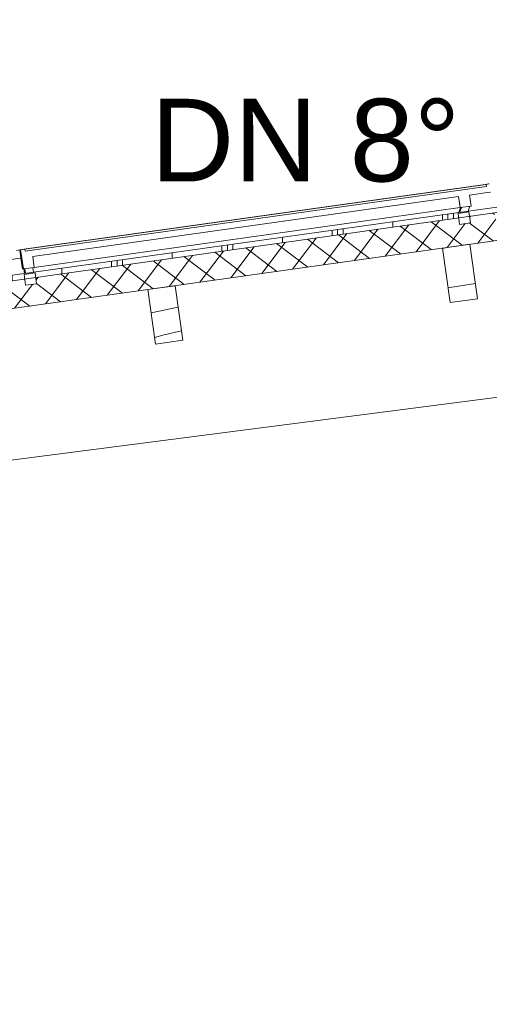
# Model space of a CAD drawing. Header units: metres. Extents: x -69 to 133, y -8 to 26.
# Tile 93 of 108: x 100.4 to 102.1, y 3.73 to 7.3. Entities that reach past the tile are written whole.
import ezdxf

# ---------------------------------------------------------------- set-up
doc = ezdxf.new("R2010")
doc.units = ezdxf.units.M
doc.header["$MEASUREMENT"] = 0
for name, color, linetype in [('20 Träger', 7, 'Continuous'), ('30 Dachaufbau', 7, 'Continuous'), ('30 Dachkonstruktion massiv', 7, 'Continuous'), ('70 PV-Anlage', 7, 'Continuous'), ('90 Allgemein Beschriftung', 7, 'Continuous'), ('94 Genehmigungsplanung Bemaßung', 7, 'Continuous')]:
    doc.layers.add(name, color=color, linetype=linetype)
doc.styles.add('ERSTELLTER_STIL_2', font='arial.ttf')
doc.dimstyles.new('ERSTELLTER_STIL__1', dxfattribs={"dimtxt": 0.25, "dimasz": 0.19, "dimexe": 0.18, "dimexo": 0.1, "dimgap": 0, "dimtad": 1, "dimzin": 0, "dimdsep": 46, "dimtxsty": 'ERSTELLTER_STIL_2', "dimblk": 'ARROWHEAD_6', "dimblk1": 'ARROWHEAD_6', "dimblk2": 'ARROWHEAD_6', "dimcen": 0.09, "dimclrd": 7, "dimclre": 7, "dimclrt": 7, "dimazin": 0, "dimtfac": 1, "dimtdec": 4, "dimtmove": 0, "dimatfit": 3, "dimfxl": 1, "dimtolj": 1, "dimtzin": 0, "dimarcsym": 0})
doc.dimstyles.new('ERSTELLTER_STIL__2', dxfattribs={"dimtxt": 0.25, "dimasz": 0.19, "dimexe": 0.18, "dimexo": 0.1, "dimgap": 0, "dimtad": 1, "dimtih": 1, "dimtoh": 1, "dimzin": 0, "dimdsep": 46, "dimtxsty": 'ERSTELLTER_STIL_2', "dimblk": 'ARROWHEAD_6', "dimblk1": 'ARROWHEAD_6', "dimblk2": 'ARROWHEAD_6', "dimcen": 0.09, "dimclrd": 7, "dimclre": 7, "dimclrt": 7, "dimazin": 0, "dimtfac": 1, "dimtdec": 4, "dimtmove": 0, "dimatfit": 3, "dimfxl": 1, "dimtolj": 1, "dimtzin": 0, "dimarcsym": 0})

# ---------------------------------------------------------------- blocks, each defined once
blk = doc.blocks.new('*X64', base_point=(-33214.851, 0))
at = {"layer": '30 Dachkonstruktion massiv', "color": 98, "linetype": 'Continuous', "lineweight": 13, "true_color": 0x000100}
for p, q in [((101.9451, 6.4756), (101.9303, 6.4721)), ((101.9562, 6.3304), (101.9503, 6.3295)), ((102.0491, 6.3454), (101.9562, 6.3304))]:
    blk.add_line(p, q, dxfattribs=at)
blk = doc.blocks.new('*X65', base_point=(-33214.851, 0))
at = {"layer": '30 Dachkonstruktion massiv', "color": 98, "linetype": 'Continuous', "lineweight": 13, "true_color": 0x000100}
for p, q in [((100.9706, 6.2593), (100.8725, 6.2386)), ((100.9197, 6.1582), (100.8851, 6.149)), ((100.972, 6.1707), (100.9197, 6.1582)), ((100.9827, 6.173), (100.972, 6.1707))]:
    blk.add_line(p, q, dxfattribs=at)
blk = doc.blocks.new('*D76', base_point=(-33214.851, 0))
at = {"layer": '94 Genehmigungsplanung Bemaßung', "color": 7, "linetype": 'Continuous', "lineweight": 13}
for p, q in [((98.4284, 9.0585), (98.4284, 9.4335)), ((114.2584, 9.0585), (114.2584, 9.4335)), ((98.5284, 9.346), (98.3284, 9.146)), ((114.1584, 9.146), (114.3584, 9.346)), ((98.2784, 9.246), (98.4284, 9.246)), ((98.4284, 9.246), (114.2584, 9.246)), ((114.2584, 9.246), (114.4084, 9.246))]:
    blk.add_line(p, q, dxfattribs=at)
at = {"layer": '94 Genehmigungsplanung Bemaßung', "color": 7, "lineweight": 13, "insert": (105.9144, 9.296), "char_height": 0.25, "attachment_point": 7, "style": 'ERSTELLTER_STIL_2'}
blk.add_mtext('\\A1;{\\pql;\\fArial|b0|i0|c0|p0;\\W1.000000;15,83}', dxfattribs=at)
blk = doc.blocks.new('ARROWHEAD_6')
at = {"color": 0, "linetype": 'Continuous', "lineweight": 0}
for p, q in [((-0.5, -0.5), (0.5, 0.5)), ((0, 0), (-1, 0))]:
    blk.add_line(p, q, dxfattribs=at)
blk = doc.blocks.new('*D77', base_point=(-33214.851, 0))
at = {"layer": '94 Genehmigungsplanung Bemaßung', "color": 7, "linetype": 'Continuous', "lineweight": 13}
for p, q in [((96.1454, 7.0931), (96.1454, 7.2431)), ((96.2454, 6.9931), (96.0454, 7.1931)), ((96.3329, 7.0931), (95.9579, 7.0931)), ((96.1454, 5.9856), (96.1454, 7.0931)), ((96.0454, 6.0856), (96.2454, 5.8856)), ((96.3329, 5.9856), (95.9579, 5.9856)), ((96.1454, 5.8356), (96.1454, 5.9856))]:
    blk.add_line(p, q, dxfattribs=at)
at = {"layer": '94 Genehmigungsplanung Bemaßung', "color": 7, "lineweight": 13, "insert": (96.0954, 6.2185), "char_height": 0.25, "attachment_point": 7, "rotation": 90, "style": 'ERSTELLTER_STIL_2'}
blk.add_mtext('\\A1;{\\pql;\\fArial|b0|i0|c0|p0;\\W1.000000;1,11}', dxfattribs=at)
blk = doc.blocks.new('*D78', base_point=(-33214.851, 0))
at = {"layer": '94 Genehmigungsplanung Bemaßung', "color": 7, "linetype": 'Continuous', "lineweight": 13}
for p, q in [((98.4284, 8.2585), (98.4284, 8.6335)), ((106.3384, 8.2585), (106.3384, 8.6335)), ((98.5284, 8.546), (98.3284, 8.346)), ((106.4384, 8.546), (106.2384, 8.346)), ((98.2784, 8.446), (98.4284, 8.446)), ((98.4284, 8.446), (106.3384, 8.446))]:
    blk.add_line(p, q, dxfattribs=at)
at = {"layer": '94 Genehmigungsplanung Bemaßung', "color": 7, "lineweight": 13, "insert": (102.0497, 8.496), "char_height": 0.25, "attachment_point": 7, "style": 'ERSTELLTER_STIL_2'}
blk.add_mtext('\\A1;{\\pql;\\fArial|b0|i0|c0|p0;\\W1.000000;7,91}', dxfattribs=at)

msp = doc.modelspace()

# ---------------------------------------------------------------- hatches: boundary and pattern name
at = {"layer": '30 Dachaufbau', "linetype": 'Continuous', "lineweight": 13, "true_color": 0x000100}
h = msp.add_hatch(dxfattribs=at)
h.set_pattern_fill('Metall__Zinkblech_0001', color=98, style=0, pattern_type=2)
h.set_pattern_definition([(90, (-33214.83102, 0), (-0.4, 0), []), (90, (-33214.85102, 0), (-0.4, 0), []), (90, (-33214.87102, 0), (-0.4, 0), []), (90, (-33214.65102, 1), (-0.2, 0), [])])
h.paths.add_polyline_path([(106.3384, 7.2143), (97.8635, 6.0233), (97.8663, 6.0035), (98.7111, 6.1222), (98.7088, 6.1386), (98.7484, 6.1442), (98.7507, 6.1278), (100.285, 6.3434), (100.2827, 6.3598), (100.3223, 6.3654), (100.3247, 6.349), (100.4144, 6.3616), (100.412, 6.378), (100.4517, 6.3836), (100.454, 6.3671), (101.9883, 6.5828), (101.986, 6.5992), (102.0256, 6.6048), (102.0279, 6.5883), (102.1176, 6.6009), (102.1153, 6.6174), (102.1549, 6.623), (102.1572, 6.6065), (103.6916, 6.8221), (103.6893, 6.8386), (103.7289, 6.8442), (103.7312, 6.8277), (106.3384, 7.1941)])
at = {"layer": '30 Dachaufbau', "linetype": 'Continuous', "lineweight": 18}
h = msp.add_hatch(dxfattribs=at)
h.set_pattern_fill('Dämmung__hart_1_0001', color=8, style=0, pattern_type=2)
h.set_pattern_definition([(53, (-33214.85102, 0), (-0.0638908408, 0.04814520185), []), (143, (-33214.85102, 0), (0.04814520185, 0.0638908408), [])])
h.paths.add_polyline_path([(98.7111, 6.1222), (97.8663, 6.0035), (97.8802, 5.9044), (106.3384, 7.0931), (106.3384, 7.1941), (103.7312, 6.8277), (103.7344, 6.8046), (103.6948, 6.799), (103.6916, 6.8221), (102.1572, 6.6065), (102.1605, 6.5833), (102.1209, 6.5778), (102.1176, 6.6009), (102.0279, 6.5883), (102.0312, 6.5652), (101.9916, 6.5596), (101.9883, 6.5828), (100.454, 6.3671), (100.4572, 6.344), (100.4176, 6.3384), (100.4144, 6.3616), (100.3247, 6.349), (100.3279, 6.3258), (100.2883, 6.3202), (100.285, 6.3434), (98.7507, 6.1278), (98.754, 6.1046), (98.7143, 6.099)])

# ---------------------------------------------------------------- linework, layer by layer
at = {"layer": '20 Träger', "color": 7, "linetype": 'Continuous', "lineweight": 18}
msp.add_line((99.0884, 5.5396), (106.3384, 6.4774), dxfattribs=at)
at = {"layer": '30 Dachaufbau', "color": 7, "linetype": 'Continuous', "lineweight": 13}
for p, q in [((106.3384, 7.2143), (97.8635, 6.0233)), ((106.3384, 7.1941), (97.8663, 6.0035)), ((106.3384, 7.0931), (98.5864, 6.0037))]:
    msp.add_line(p, q, dxfattribs=at)
at = {"layer": '30 Dachkonstruktion massiv', "color": 7, "linetype": 'Continuous', "lineweight": 13}
for p, q in [((102.0291, 6.4874), (101.9301, 6.4735)), ((101.9301, 6.4735), (101.9579, 6.2755)), ((102.0291, 6.4874), (102.0569, 6.2894)), ((100.9596, 6.3371), (100.8606, 6.3232)), ((100.8606, 6.3232), (100.8884, 6.1252)), ((100.9596, 6.3371), (100.9875, 6.1391)), ((102.0569, 6.2894), (101.9579, 6.2755)), ((100.9875, 6.1391), (100.8884, 6.1252))]:
    msp.add_line(p, q, dxfattribs=at)
at = {"layer": '70 PV-Anlage', "color": 7, "linetype": 'Continuous', "lineweight": 13}
for p, q in [((100.4109, 6.4692), (102.0844, 6.7044)), ((100.411, 6.4692), (102.0846, 6.7044)), ((100.4111, 6.4692), (102.0847, 6.7044)), ((100.4112, 6.4692), (102.0848, 6.7044)), ((100.4113, 6.4692), (102.0849, 6.7044)), ((100.4114, 6.4692), (102.085, 6.7044)), ((100.4115, 6.4692), (102.0851, 6.7044)), ((100.4117, 6.4692), (102.0852, 6.7044)), ((100.4118, 6.4692), (102.0853, 6.7044)), ((100.4119, 6.4692), (102.0854, 6.7044)), ((100.412, 6.4692), (102.0855, 6.7044)), ((100.4121, 6.4692), (102.0856, 6.7044)), ((100.4122, 6.4692), (102.0857, 6.7044)), ((100.4123, 6.4692), (102.0859, 6.7044)), ((100.4124, 6.4692), (102.086, 6.7044)), ((100.4125, 6.4692), (102.0861, 6.7044)), ((100.4126, 6.4692), (102.0862, 6.7044)), ((100.4127, 6.4692), (102.0863, 6.7044)), ((100.4128, 6.4692), (102.0864, 6.7044)), ((100.4129, 6.4692), (102.0865, 6.7044)), ((100.4131, 6.4692), (102.0866, 6.7044)), ((100.4132, 6.4692), (102.0867, 6.7044)), ((100.4133, 6.4692), (102.0868, 6.7044)), ((100.4134, 6.4692), (102.0869, 6.7044)), ((100.4135, 6.4692), (102.087, 6.7044)), ((100.4136, 6.4692), (102.0871, 6.7044)), ((100.4137, 6.4692), (102.0873, 6.7044)), ((100.4138, 6.4692), (102.0874, 6.7044)), ((100.4139, 6.4692), (102.0875, 6.7044)), ((100.414, 6.4692), (102.0876, 6.7044)), ((100.4141, 6.4692), (102.0877, 6.7044)), ((100.4142, 6.4692), (102.0878, 6.7044)), ((100.4144, 6.4692), (102.0879, 6.7044)), ((102.089, 6.697), (100.4154, 6.4618)), ((102.0958, 6.706), (102.0844, 6.7044)), ((102.0844, 6.7044), (102.0846, 6.7044)), ((102.0959, 6.706), (102.0846, 6.7044)), ((102.0846, 6.7044), (102.0847, 6.7044)), ((102.0961, 6.706), (102.0847, 6.7044)), ((102.0847, 6.7044), (102.0848, 6.7044)), ((102.0962, 6.706), (102.0848, 6.7044)), ((102.0848, 6.7044), (102.0849, 6.7044)), ((102.0963, 6.706), (102.0849, 6.7044)), ((102.0849, 6.7044), (102.085, 6.7044)), ((102.0964, 6.706), (102.085, 6.7044)), ((102.085, 6.7044), (102.0851, 6.7044)), ((102.0965, 6.706), (102.0851, 6.7044)), ((102.0851, 6.7044), (102.0852, 6.7044)), ((102.0966, 6.706), (102.0852, 6.7044)), ((102.0852, 6.7044), (102.0853, 6.7044)), ((102.0967, 6.706), (102.0853, 6.7044)), ((102.0853, 6.7044), (102.0854, 6.7044)), ((102.0968, 6.706), (102.0854, 6.7044)), ((102.0854, 6.7044), (102.0855, 6.7044)), ((102.0969, 6.706), (102.0855, 6.7044)), ((102.0855, 6.7044), (102.0856, 6.7044)), ((102.097, 6.706), (102.0856, 6.7044)), ((102.0856, 6.7044), (102.0857, 6.7044)), ((102.0971, 6.706), (102.0857, 6.7044)), ((102.0857, 6.7044), (102.0858, 6.7044)), ((102.0972, 6.706), (102.0859, 6.7044)), ((102.0859, 6.7044), (102.086, 6.7044)), ((102.0973, 6.706), (102.086, 6.7044)), ((102.086, 6.7044), (102.0861, 6.7044)), ((102.0975, 6.706), (102.0861, 6.7044)), ((102.0861, 6.7044), (102.0862, 6.7044)), ((102.0976, 6.706), (102.0862, 6.7044)), ((102.0862, 6.7044), (102.0863, 6.7044)), ((102.0977, 6.706), (102.0863, 6.7044)), ((102.0863, 6.7044), (102.0864, 6.7044)), ((102.0978, 6.706), (102.0864, 6.7044)), ((102.0864, 6.7044), (102.0865, 6.7044)), ((102.0979, 6.706), (102.0865, 6.7044)), ((102.0865, 6.7044), (102.0866, 6.7044)), ((102.098, 6.706), (102.0866, 6.7044)), ((102.0866, 6.7044), (102.0867, 6.7044)), ((102.0981, 6.706), (102.0867, 6.7044)), ((102.0867, 6.7044), (102.0868, 6.7044)), ((102.0982, 6.706), (102.0868, 6.7044)), ((102.0868, 6.7044), (102.0869, 6.7044)), ((102.0983, 6.706), (102.0869, 6.7044)), ((102.0869, 6.7044), (102.087, 6.7044)), ((102.0984, 6.706), (102.087, 6.7044)), ((102.087, 6.7044), (102.0871, 6.7044)), ((102.0985, 6.706), (102.0871, 6.7044)), ((102.0871, 6.7044), (102.0873, 6.7044)), ((102.0986, 6.706), (102.0873, 6.7044)), ((102.0873, 6.7044), (102.0874, 6.7044)), ((102.0988, 6.706), (102.0874, 6.7044)), ((102.0874, 6.7044), (102.0875, 6.7044)), ((102.0989, 6.706), (102.0875, 6.7044)), ((102.0875, 6.7044), (102.0876, 6.7044)), ((102.099, 6.706), (102.0876, 6.7044)), ((102.0876, 6.7044), (102.0877, 6.7044)), ((102.0991, 6.706), (102.0877, 6.7044)), ((102.0877, 6.7044), (102.0878, 6.7044)), ((102.0992, 6.706), (102.0878, 6.7044)), ((102.0878, 6.7044), (102.0879, 6.7044)), ((102.0993, 6.706), (102.0879, 6.7044)), ((102.0889, 6.697), (102.0879, 6.7044)), ((102.0879, 6.7044), (102.089, 6.697)), ((102.0959, 6.706), (102.0958, 6.706)), ((102.0961, 6.706), (102.0959, 6.706)), ((102.0962, 6.706), (102.0961, 6.706)), ((102.0963, 6.706), (102.0962, 6.706)), ((102.0964, 6.706), (102.0963, 6.706)), ((102.0965, 6.706), (102.0964, 6.706)), ((102.0966, 6.706), (102.0965, 6.706)), ((102.0967, 6.706), (102.0966, 6.706)), ((102.0968, 6.706), (102.0967, 6.706)), ((102.0969, 6.706), (102.0968, 6.706)), ((102.097, 6.706), (102.0969, 6.706)), ((102.0971, 6.706), (102.097, 6.706)), ((102.0972, 6.706), (102.0971, 6.706)), ((102.0973, 6.706), (102.0972, 6.706)), ((102.0975, 6.706), (102.0973, 6.706)), ((102.0976, 6.706), (102.0975, 6.706)), ((102.0977, 6.706), (102.0976, 6.706)), ((102.0978, 6.706), (102.0977, 6.706)), ((102.0979, 6.706), (102.0978, 6.706)), ((102.098, 6.706), (102.0979, 6.706)), ((102.0981, 6.706), (102.098, 6.706)), ((102.0982, 6.706), (102.0981, 6.706)), ((102.0983, 6.706), (102.0982, 6.706)), ((102.0984, 6.706), (102.0983, 6.706)), ((102.0985, 6.706), (102.0984, 6.706)), ((102.0986, 6.706), (102.0985, 6.706)), ((102.0988, 6.706), (102.0986, 6.706)), ((102.0989, 6.706), (102.0988, 6.706)), ((102.099, 6.706), (102.0989, 6.706)), ((102.0991, 6.706), (102.099, 6.706)), ((102.0992, 6.706), (102.0991, 6.706)), ((102.0993, 6.706), (102.0992, 6.706)), ((101.9881, 6.6601), (100.4433, 6.443)), ((101.9924, 6.6299), (101.9881, 6.6601)), ((101.9881, 6.6601), (101.9937, 6.6205)), ((102.0277, 6.6657), (102.0333, 6.6261)), ((100.4489, 6.4034), (101.9937, 6.6205)), ((101.9948, 6.6206), (101.9884, 6.603)), ((101.9949, 6.6207), (101.9885, 6.603)), ((101.995, 6.6207), (101.9886, 6.603)), ((101.9951, 6.6207), (101.9887, 6.603)), ((101.9952, 6.6207), (101.9888, 6.603)), ((101.9953, 6.6207), (101.9889, 6.6031)), ((101.9954, 6.6207), (101.989, 6.6031)), ((101.9955, 6.6208), (101.9892, 6.6031)), ((101.9957, 6.6208), (101.9893, 6.6031)), ((101.9958, 6.6208), (101.9894, 6.6031)), ((101.9959, 6.6208), (101.9895, 6.6031)), ((101.996, 6.6208), (101.9896, 6.6032)), ((101.9961, 6.6208), (101.9897, 6.6032)), ((101.9962, 6.6209), (101.9898, 6.6032)), ((101.9963, 6.6209), (101.99, 6.6032)), ((101.9965, 6.6209), (101.9901, 6.6032)), ((101.9966, 6.6209), (101.9902, 6.6032)), ((101.9967, 6.6209), (101.9903, 6.6032)), ((101.9968, 6.6209), (101.9904, 6.6033)), ((101.9969, 6.621), (101.9905, 6.6033)), ((101.997, 6.621), (101.9906, 6.6033)), ((101.9971, 6.621), (101.9908, 6.6033)), ((101.9973, 6.621), (101.9909, 6.6033)), ((101.9974, 6.621), (101.991, 6.6033)), ((101.9975, 6.621), (101.9911, 6.6034)), ((101.9976, 6.621), (101.9912, 6.6034)), ((101.9977, 6.6211), (101.9913, 6.6034)), ((101.9978, 6.6211), (101.9914, 6.6034)), ((101.9979, 6.6211), (101.9915, 6.6034)), ((101.9981, 6.6211), (101.9917, 6.6034)), ((101.9982, 6.6211), (101.9918, 6.6035)), ((101.9983, 6.6211), (101.9919, 6.6035)), ((101.9984, 6.6212), (101.992, 6.6035)), ((101.9937, 6.6205), (101.9924, 6.6299)), ((102.0333, 6.6261), (101.9937, 6.6205)), ((102.0222, 6.6077), (102.0286, 6.6254)), ((102.0256, 6.6048), (101.986, 6.5992)), ((101.986, 6.5992), (101.9916, 6.5596)), ((101.9884, 6.603), (101.9884, 6.603)), ((101.9885, 6.603), (101.9885, 6.603)), ((101.9885, 6.603), (101.9885, 6.603)), ((101.9885, 6.603), (101.9885, 6.603)), ((101.9886, 6.603), (101.9886, 6.603)), ((101.9886, 6.603), (101.9886, 6.603)), ((101.9886, 6.603), (101.9886, 6.603)), ((101.9887, 6.603), (101.9887, 6.603)), ((101.9887, 6.603), (101.9887, 6.603)), ((101.9887, 6.603), (101.9887, 6.603)), ((101.9888, 6.603), (101.9888, 6.603)), ((101.9888, 6.603), (101.9888, 6.603)), ((101.9888, 6.603), (101.9888, 6.603)), ((101.9889, 6.6031), (101.9889, 6.6031)), ((101.9889, 6.6031), (101.9889, 6.6031)), ((101.9889, 6.6031), (101.9889, 6.6031)), ((101.989, 6.6031), (101.989, 6.6031)), ((101.989, 6.6031), (101.989, 6.6031)), ((101.989, 6.6031), (101.989, 6.6031)), ((101.9892, 6.6031), (101.9892, 6.6031)), ((101.9892, 6.6031), (101.9892, 6.6031)), ((101.9892, 6.6031), (101.9892, 6.6031)), ((101.9893, 6.6031), (101.9893, 6.6031)), ((101.9893, 6.6031), (101.9893, 6.6031)), ((101.9893, 6.6031), (101.9893, 6.6031)), ((101.9894, 6.6031), (101.9894, 6.6031)), ((101.9894, 6.6031), (101.9894, 6.6031)), ((101.9894, 6.6031), (101.9894, 6.6031)), ((101.9895, 6.6031), (101.9895, 6.6031)), ((101.9895, 6.6031), (101.9895, 6.6031)), ((101.9895, 6.6031), (101.9895, 6.6031)), ((101.9896, 6.6032), (101.9896, 6.6032)), ((101.9896, 6.6032), (101.9896, 6.6032)), ((101.9896, 6.6032), (101.9896, 6.6032)), ((101.9897, 6.6032), (101.9897, 6.6032)), ((101.9897, 6.6032), (101.9897, 6.6032)), ((101.9897, 6.6032), (101.9897, 6.6032)), ((101.9898, 6.6032), (101.9898, 6.6032)), ((101.9898, 6.6032), (101.9898, 6.6032)), ((101.9898, 6.6032), (101.9898, 6.6032)), ((101.9899, 6.6032), (101.9899, 6.6032)), ((101.99, 6.6032), (101.99, 6.6032)), ((101.99, 6.6032), (101.99, 6.6032)), ((101.9901, 6.6032), (101.9901, 6.6032)), ((101.9901, 6.6032), (101.9901, 6.6032)), ((101.9901, 6.6032), (101.9901, 6.6032)), ((101.9902, 6.6032), (101.9902, 6.6032)), ((101.9902, 6.6032), (101.9902, 6.6032)), ((101.9902, 6.6032), (101.9902, 6.6032)), ((101.9903, 6.6032), (101.9903, 6.6032)), ((101.9903, 6.6032), (101.9903, 6.6032)), ((101.9903, 6.6032), (101.9903, 6.6032)), ((101.9904, 6.6033), (101.9904, 6.6033)), ((101.9904, 6.6033), (101.9904, 6.6033)), ((101.9904, 6.6033), (101.9904, 6.6033)), ((101.9905, 6.6033), (101.9905, 6.6033)), ((101.9905, 6.6033), (101.9905, 6.6033)), ((101.9905, 6.6033), (101.9905, 6.6033)), ((101.9906, 6.6033), (101.9906, 6.6033)), ((101.9906, 6.6033), (101.9906, 6.6033)), ((101.9906, 6.6033), (101.9906, 6.6033)), ((101.9907, 6.6033), (101.9907, 6.6033)), ((101.9907, 6.6033), (101.9907, 6.6033)), ((101.9907, 6.6033), (101.9907, 6.6033)), ((101.9909, 6.6033), (101.9909, 6.6033)), ((101.9909, 6.6033), (101.9909, 6.6033)), ((101.9909, 6.6033), (101.9909, 6.6033)), ((101.991, 6.6033), (101.991, 6.6033)), ((101.991, 6.6033), (101.991, 6.6033)), ((101.991, 6.6033), (101.991, 6.6033)), ((101.9911, 6.6034), (101.9911, 6.6034)), ((101.9911, 6.6034), (101.9911, 6.6034)), ((101.9911, 6.6034), (101.9911, 6.6034)), ((101.9912, 6.6034), (101.9912, 6.6034)), ((101.9912, 6.6034), (101.9912, 6.6034)), ((101.9912, 6.6034), (101.9912, 6.6034)), ((101.9913, 6.6034), (101.9913, 6.6034)), ((101.9913, 6.6034), (101.9913, 6.6034)), ((101.9913, 6.6034), (101.9913, 6.6034)), ((101.9914, 6.6034), (101.9914, 6.6034)), ((101.9914, 6.6034), (101.9914, 6.6034)), ((101.9914, 6.6034), (101.9914, 6.6034)), ((101.9915, 6.6034), (101.9915, 6.6034)), ((101.9915, 6.6034), (101.9915, 6.6034)), ((101.9915, 6.6034), (101.9915, 6.6034)), ((101.9917, 6.6034), (101.9917, 6.6034)), ((101.9917, 6.6034), (101.9917, 6.6034)), ((101.9917, 6.6034), (101.9917, 6.6034)), ((101.9918, 6.6035), (101.9918, 6.6035)), ((101.9918, 6.6035), (101.9918, 6.6035)), ((101.9918, 6.6035), (101.9918, 6.6035)), ((101.9919, 6.6035), (101.9919, 6.6035)), ((101.9919, 6.6035), (101.9919, 6.6035)), ((101.9919, 6.6035), (101.9919, 6.6035)), ((101.992, 6.6035), (101.992, 6.6035)), ((101.992, 6.6035), (101.992, 6.6035)), ((101.992, 6.6035), (101.992, 6.6035)), ((102.0256, 6.6048), (102.0312, 6.5652)), ((102.0312, 6.5652), (101.9916, 6.5596)), ((100.396, 6.4667), (100.3847, 6.4651)), ((100.4109, 6.4692), (100.396, 6.4671)), ((100.396, 6.4671), (100.3961, 6.4671)), ((100.4002, 6.4374), (100.396, 6.4671)), ((100.396, 6.4667), (100.4002, 6.4369)), ((100.411, 6.4692), (100.3961, 6.4671)), ((100.3961, 6.4671), (100.3963, 6.4671)), ((100.4003, 6.4374), (100.3961, 6.4671)), ((100.4111, 6.4692), (100.3963, 6.4671)), ((100.3963, 6.4671), (100.3964, 6.4671)), ((100.4004, 6.4374), (100.3963, 6.4671)), ((100.4112, 6.4692), (100.3964, 6.4671)), ((100.3964, 6.4671), (100.3965, 6.4671)), ((100.4005, 6.4374), (100.3964, 6.4671)), ((100.4113, 6.4692), (100.3965, 6.4671)), ((100.3965, 6.4671), (100.3966, 6.4671)), ((100.4006, 6.4374), (100.3965, 6.4671)), ((100.4114, 6.4692), (100.3966, 6.4671)), ((100.3966, 6.4671), (100.3967, 6.4671)), ((100.4008, 6.4374), (100.3966, 6.4671)), ((100.4115, 6.4692), (100.3967, 6.4671)), ((100.3967, 6.4671), (100.3968, 6.4671)), ((100.4009, 6.4374), (100.3967, 6.4671)), ((100.4117, 6.4692), (100.3968, 6.4671)), ((100.3968, 6.4671), (100.3969, 6.4671)), ((100.401, 6.4374), (100.3968, 6.4671)), ((100.4118, 6.4692), (100.3969, 6.4671)), ((100.3969, 6.4671), (100.397, 6.4671)), ((100.4011, 6.4374), (100.3969, 6.4671)), ((100.4119, 6.4692), (100.397, 6.4671)), ((100.397, 6.4671), (100.3971, 6.4671)), ((100.4012, 6.4374), (100.397, 6.4671)), ((100.412, 6.4692), (100.3971, 6.4671)), ((100.3971, 6.4671), (100.3972, 6.4671)), ((100.4013, 6.4374), (100.3971, 6.4671)), ((100.4121, 6.4692), (100.3972, 6.4671)), ((100.3972, 6.4671), (100.3973, 6.4671)), ((100.4014, 6.4374), (100.3972, 6.4671)), ((100.4122, 6.4692), (100.3973, 6.4671)), ((100.3973, 6.4671), (100.3974, 6.4671)), ((100.4015, 6.4374), (100.3973, 6.4671)), ((100.4123, 6.4692), (100.3974, 6.4671)), ((100.3974, 6.4671), (100.3976, 6.4671)), ((100.4016, 6.4374), (100.3974, 6.4671)), ((100.4124, 6.4692), (100.3976, 6.4671)), ((100.3976, 6.4671), (100.3977, 6.4671)), ((100.4017, 6.4374), (100.3976, 6.4671)), ((100.4125, 6.4692), (100.3977, 6.4671)), ((100.3977, 6.4671), (100.3978, 6.4671)), ((100.4018, 6.4374), (100.3977, 6.4671)), ((100.4126, 6.4692), (100.3978, 6.4671)), ((100.3978, 6.4671), (100.3979, 6.4671)), ((100.4019, 6.4374), (100.3978, 6.4671)), ((100.4127, 6.4692), (100.3979, 6.4671)), ((100.3979, 6.4671), (100.398, 6.4671)), ((100.4021, 6.4374), (100.3979, 6.4671)), ((100.4128, 6.4692), (100.398, 6.4671)), ((100.398, 6.4671), (100.3981, 6.4671)), ((100.4022, 6.4374), (100.398, 6.4671)), ((100.4129, 6.4692), (100.3981, 6.4671)), ((100.3981, 6.4671), (100.3982, 6.4671)), ((100.4023, 6.4374), (100.3981, 6.4671)), ((100.4131, 6.4692), (100.3982, 6.4671)), ((100.3982, 6.4671), (100.3983, 6.4671)), ((100.4024, 6.4374), (100.3982, 6.4671)), ((100.4132, 6.4692), (100.3983, 6.4671)), ((100.3983, 6.4671), (100.3984, 6.4671)), ((100.4025, 6.4374), (100.3983, 6.4671)), ((100.4133, 6.4692), (100.3984, 6.4671)), ((100.3984, 6.4671), (100.3985, 6.4671)), ((100.4026, 6.4374), (100.3984, 6.4671)), ((100.4134, 6.4692), (100.3985, 6.4671)), ((100.3985, 6.4671), (100.3986, 6.4671)), ((100.4027, 6.4374), (100.3985, 6.4671)), ((100.4135, 6.4692), (100.3986, 6.4671)), ((100.3986, 6.4671), (100.3987, 6.4671)), ((100.4028, 6.4374), (100.3986, 6.4671)), ((100.4136, 6.4692), (100.3987, 6.4671)), ((100.3987, 6.4671), (100.3988, 6.4671)), ((100.4029, 6.4374), (100.3987, 6.4671)), ((100.4137, 6.4692), (100.3988, 6.4671)), ((100.3988, 6.4671), (100.399, 6.4671)), ((100.403, 6.4374), (100.3988, 6.4671)), ((100.4138, 6.4692), (100.399, 6.4671)), ((100.399, 6.4671), (100.3991, 6.4671)), ((100.4031, 6.4374), (100.399, 6.4671)), ((100.4139, 6.4692), (100.3991, 6.4671)), ((100.3991, 6.4671), (100.3992, 6.4671)), ((100.4032, 6.4374), (100.3991, 6.4671)), ((100.414, 6.4692), (100.3992, 6.4671)), ((100.3992, 6.4671), (100.3993, 6.4671)), ((100.4033, 6.4374), (100.3992, 6.4671)), ((100.4141, 6.4692), (100.3993, 6.4671)), ((100.3993, 6.4671), (100.3994, 6.4671)), ((100.4035, 6.4374), (100.3993, 6.4671)), ((100.4142, 6.4692), (100.3994, 6.4671)), ((100.3994, 6.4671), (100.3995, 6.4671)), ((100.4036, 6.4374), (100.3994, 6.4671)), ((100.4144, 6.4692), (100.3995, 6.4671)), ((100.3995, 6.4671), (100.3995, 6.4671)), ((100.4037, 6.4374), (100.3995, 6.4671)), ((100.411, 6.4692), (100.4109, 6.4692)), ((100.4111, 6.4692), (100.411, 6.4692)), ((100.4112, 6.4692), (100.4111, 6.4692)), ((100.4113, 6.4692), (100.4112, 6.4692)), ((100.4114, 6.4692), (100.4113, 6.4692)), ((100.4115, 6.4692), (100.4114, 6.4692)), ((100.4116, 6.4692), (100.4115, 6.4692)), ((100.4118, 6.4692), (100.4117, 6.4692)), ((100.4119, 6.4692), (100.4118, 6.4692)), ((100.412, 6.4692), (100.4119, 6.4692)), ((100.4121, 6.4692), (100.412, 6.4692)), ((100.4122, 6.4692), (100.4121, 6.4692)), ((100.4123, 6.4692), (100.4122, 6.4692)), ((100.4124, 6.4692), (100.4123, 6.4692)), ((100.4125, 6.4692), (100.4124, 6.4692)), ((100.4126, 6.4692), (100.4125, 6.4692)), ((100.4127, 6.4692), (100.4126, 6.4692)), ((100.4128, 6.4692), (100.4127, 6.4692)), ((100.4129, 6.4692), (100.4128, 6.4692)), ((100.4131, 6.4692), (100.4129, 6.4692)), ((100.4132, 6.4692), (100.4131, 6.4692)), ((100.4133, 6.4692), (100.4132, 6.4692)), ((100.4134, 6.4692), (100.4133, 6.4692)), ((100.4135, 6.4692), (100.4134, 6.4692)), ((100.4136, 6.4692), (100.4135, 6.4692)), ((100.4137, 6.4692), (100.4136, 6.4692)), ((100.4138, 6.4692), (100.4137, 6.4692)), ((100.4139, 6.4692), (100.4138, 6.4692)), ((100.414, 6.4692), (100.4139, 6.4692)), ((100.4141, 6.4692), (100.414, 6.4692)), ((100.4142, 6.4692), (100.4141, 6.4692)), ((100.4143, 6.4692), (100.4142, 6.4692)), ((100.4144, 6.4692), (100.4154, 6.4618)), ((100.4002, 6.4374), (100.4003, 6.4374)), ((100.4058, 6.3978), (100.4002, 6.4374)), ((100.4003, 6.4374), (100.4004, 6.4374)), ((100.4059, 6.3978), (100.4003, 6.4374)), ((100.4004, 6.4374), (100.4005, 6.4374)), ((100.406, 6.3978), (100.4004, 6.4374)), ((100.4005, 6.4374), (100.4006, 6.4374)), ((100.4061, 6.3978), (100.4005, 6.4374)), ((100.4006, 6.4374), (100.4008, 6.4374)), ((100.4062, 6.3978), (100.4006, 6.4374)), ((100.4008, 6.4374), (100.4009, 6.4374)), ((100.4063, 6.3978), (100.4008, 6.4374)), ((100.4009, 6.4374), (100.401, 6.4374)), ((100.4064, 6.3978), (100.4009, 6.4374)), ((100.401, 6.4374), (100.4011, 6.4374)), ((100.4065, 6.3978), (100.401, 6.4374)), ((100.4011, 6.4374), (100.4012, 6.4374)), ((100.4066, 6.3978), (100.4011, 6.4374)), ((100.4012, 6.4374), (100.4013, 6.4374)), ((100.4068, 6.3978), (100.4012, 6.4374)), ((100.4013, 6.4374), (100.4014, 6.4374)), ((100.4069, 6.3978), (100.4013, 6.4374)), ((100.4014, 6.4374), (100.4015, 6.4374)), ((100.407, 6.3978), (100.4014, 6.4374)), ((100.4015, 6.4374), (100.4016, 6.4374)), ((100.4071, 6.3978), (100.4015, 6.4374)), ((100.4016, 6.4374), (100.4017, 6.4374)), ((100.4072, 6.3978), (100.4016, 6.4374)), ((100.4017, 6.4374), (100.4018, 6.4374)), ((100.4073, 6.3978), (100.4017, 6.4374)), ((100.4018, 6.4374), (100.4019, 6.4374)), ((100.4074, 6.3978), (100.4018, 6.4374)), ((100.4019, 6.4374), (100.4021, 6.4374)), ((100.4075, 6.3978), (100.4019, 6.4374)), ((100.4021, 6.4374), (100.4022, 6.4374)), ((100.4076, 6.3978), (100.4021, 6.4374)), ((100.4022, 6.4374), (100.4023, 6.4374)), ((100.4077, 6.3978), (100.4022, 6.4374)), ((100.4023, 6.4374), (100.4024, 6.4374)), ((100.4078, 6.3978), (100.4023, 6.4374)), ((100.4024, 6.4374), (100.4025, 6.4374)), ((100.4079, 6.3978), (100.4024, 6.4374)), ((100.4025, 6.4374), (100.4026, 6.4374)), ((100.4081, 6.3978), (100.4025, 6.4374)), ((100.4026, 6.4374), (100.4027, 6.4374)), ((100.4082, 6.3978), (100.4026, 6.4374)), ((100.4027, 6.4374), (100.4028, 6.4374)), ((100.4083, 6.3978), (100.4027, 6.4374)), ((100.4028, 6.4374), (100.4029, 6.4374)), ((100.4084, 6.3978), (100.4028, 6.4374)), ((100.4029, 6.4374), (100.403, 6.4374)), ((100.4085, 6.3978), (100.4029, 6.4374)), ((100.403, 6.4374), (100.4031, 6.4374)), ((100.4086, 6.3978), (100.403, 6.4374)), ((100.4031, 6.4374), (100.4032, 6.4374)), ((100.4087, 6.3978), (100.4031, 6.4374)), ((100.4032, 6.4374), (100.4033, 6.4374)), ((100.4088, 6.3978), (100.4032, 6.4374)), ((100.4033, 6.4374), (100.4035, 6.4374)), ((100.4089, 6.3978), (100.4033, 6.4374)), ((100.4035, 6.4374), (100.4036, 6.4374)), ((100.409, 6.3978), (100.4035, 6.4374)), ((100.4036, 6.4374), (100.4037, 6.4374)), ((100.4091, 6.3978), (100.4036, 6.4374)), ((100.4092, 6.3978), (100.4037, 6.4374)), ((100.4037, 6.4374), (100.4037, 6.4374)), ((100.4433, 6.443), (100.4489, 6.4034)), ((100.4058, 6.3978), (100.4059, 6.3978)), ((100.4059, 6.3978), (100.406, 6.3978)), ((100.406, 6.3978), (100.4061, 6.3978)), ((100.4061, 6.3978), (100.4062, 6.3978)), ((100.4062, 6.3978), (100.4063, 6.3978)), ((100.4063, 6.3978), (100.4064, 6.3978)), ((100.4064, 6.3978), (100.4065, 6.3978)), ((100.4065, 6.3978), (100.4066, 6.3978)), ((100.4066, 6.3978), (100.4068, 6.3978)), ((100.4068, 6.3978), (100.4069, 6.3978)), ((100.4069, 6.3978), (100.407, 6.3978)), ((100.407, 6.3978), (100.4071, 6.3978)), ((100.4071, 6.3978), (100.4072, 6.3978)), ((100.4072, 6.3978), (100.4073, 6.3978)), ((100.4073, 6.3978), (100.4074, 6.3978)), ((100.4074, 6.3978), (100.4075, 6.3978)), ((100.4075, 6.3978), (100.4076, 6.3978)), ((100.4076, 6.3978), (100.4077, 6.3978)), ((100.4077, 6.3978), (100.4078, 6.3978)), ((100.4078, 6.3978), (100.4079, 6.3978)), ((100.4079, 6.3978), (100.4081, 6.3978)), ((100.4081, 6.3978), (100.4082, 6.3978)), ((100.4082, 6.3978), (100.4083, 6.3978)), ((100.4083, 6.3978), (100.4084, 6.3978)), ((100.4084, 6.3978), (100.4085, 6.3978)), ((100.4085, 6.3978), (100.4086, 6.3978)), ((100.4086, 6.3978), (100.4087, 6.3978)), ((100.4087, 6.3978), (100.4088, 6.3978)), ((100.4088, 6.3978), (100.4089, 6.3978)), ((100.4089, 6.3978), (100.409, 6.3978)), ((100.409, 6.3978), (100.4091, 6.3978)), ((100.4091, 6.3978), (100.4092, 6.3978)), ((100.4489, 6.4034), (100.4093, 6.3978)), ((100.4108, 6.398), (100.4131, 6.3816)), ((100.4109, 6.3981), (100.4132, 6.3816)), ((100.411, 6.3981), (100.4133, 6.3816)), ((100.4111, 6.3981), (100.4134, 6.3816)), ((100.4112, 6.3981), (100.4135, 6.3816)), ((100.4113, 6.3981), (100.4136, 6.3817)), ((100.4114, 6.3981), (100.4138, 6.3817)), ((100.4115, 6.3981), (100.4139, 6.3817)), ((100.4117, 6.3982), (100.414, 6.3817)), ((100.4118, 6.3982), (100.4141, 6.3817)), ((100.4119, 6.3982), (100.4142, 6.3817)), ((100.412, 6.3982), (100.4143, 6.3818)), ((100.4121, 6.3982), (100.4144, 6.3818)), ((100.4122, 6.3982), (100.4145, 6.3818)), ((100.4123, 6.3982), (100.4146, 6.3818)), ((100.4124, 6.3983), (100.4147, 6.3818)), ((100.4125, 6.3983), (100.4148, 6.3818)), ((100.4126, 6.3983), (100.4149, 6.3818)), ((100.4127, 6.3983), (100.415, 6.3819)), ((100.4128, 6.3983), (100.4151, 6.3819)), ((100.4129, 6.3983), (100.4152, 6.3819)), ((100.413, 6.3984), (100.4153, 6.3819)), ((100.4131, 6.3984), (100.4154, 6.3819)), ((100.4132, 6.3984), (100.4156, 6.3819)), ((100.4133, 6.3984), (100.4157, 6.3819)), ((100.4135, 6.3984), (100.4158, 6.382)), ((100.4136, 6.3984), (100.4159, 6.382)), ((100.4137, 6.3984), (100.416, 6.382)), ((100.4138, 6.3985), (100.4161, 6.382)), ((100.4139, 6.3985), (100.4162, 6.382)), ((100.414, 6.3985), (100.4163, 6.382)), ((100.4141, 6.3985), (100.4164, 6.3821)), ((100.4142, 6.3985), (100.4165, 6.3821)), ((100.4462, 6.3862), (100.4439, 6.4027)), ((100.4517, 6.3836), (100.412, 6.378)), ((100.412, 6.378), (100.4176, 6.3384)), ((100.4131, 6.3816), (100.4131, 6.3816)), ((100.4132, 6.3816), (100.4132, 6.3816)), ((100.4132, 6.3816), (100.4132, 6.3816)), ((100.4132, 6.3816), (100.4132, 6.3816)), ((100.4133, 6.3816), (100.4133, 6.3816)), ((100.4133, 6.3816), (100.4133, 6.3816)), ((100.4133, 6.3816), (100.4133, 6.3816)), ((100.4134, 6.3816), (100.4134, 6.3816)), ((100.4134, 6.3816), (100.4134, 6.3816)), ((100.4134, 6.3816), (100.4134, 6.3816)), ((100.4135, 6.3816), (100.4135, 6.3816)), ((100.4135, 6.3816), (100.4135, 6.3816)), ((100.4135, 6.3816), (100.4135, 6.3816)), ((100.4136, 6.3817), (100.4136, 6.3817)), ((100.4136, 6.3817), (100.4136, 6.3817)), ((100.4136, 6.3817), (100.4136, 6.3817)), ((100.4137, 6.3817), (100.4137, 6.3817)), ((100.4137, 6.3817), (100.4137, 6.3817)), ((100.4137, 6.3817), (100.4137, 6.3817)), ((100.4139, 6.3817), (100.4139, 6.3817)), ((100.4139, 6.3817), (100.4139, 6.3817)), ((100.4139, 6.3817), (100.4139, 6.3817)), ((100.414, 6.3817), (100.414, 6.3817)), ((100.414, 6.3817), (100.414, 6.3817)), ((100.414, 6.3817), (100.414, 6.3817)), ((100.4141, 6.3817), (100.4141, 6.3817)), ((100.4141, 6.3817), (100.4141, 6.3817)), ((100.4141, 6.3817), (100.4141, 6.3817)), ((100.4142, 6.3817), (100.4142, 6.3817)), ((100.4142, 6.3817), (100.4142, 6.3817)), ((100.4142, 6.3817), (100.4142, 6.3817)), ((100.4143, 6.3818), (100.4143, 6.3818)), ((100.4143, 6.3818), (100.4143, 6.3818)), ((100.4143, 6.3818), (100.4143, 6.3818)), ((100.4144, 6.3818), (100.4144, 6.3818)), ((100.4144, 6.3818), (100.4144, 6.3818)), ((100.4144, 6.3818), (100.4144, 6.3818)), ((100.4145, 6.3818), (100.4145, 6.3818)), ((100.4145, 6.3818), (100.4145, 6.3818)), ((100.4145, 6.3818), (100.4145, 6.3818)), ((100.4146, 6.3818), (100.4146, 6.3818)), ((100.4146, 6.3818), (100.4146, 6.3818)), ((100.4146, 6.3818), (100.4146, 6.3818)), ((100.4147, 6.3818), (100.4147, 6.3818)), ((100.4147, 6.3818), (100.4147, 6.3818)), ((100.4147, 6.3818), (100.4147, 6.3818)), ((100.4148, 6.3818), (100.4148, 6.3818)), ((100.4148, 6.3818), (100.4148, 6.3818)), ((100.4148, 6.3818), (100.4148, 6.3818)), ((100.4149, 6.3818), (100.4149, 6.3818)), ((100.4149, 6.3818), (100.4149, 6.3818)), ((100.4149, 6.3818), (100.4149, 6.3818)), ((100.415, 6.3819), (100.415, 6.3819)), ((100.415, 6.3819), (100.415, 6.3819)), ((100.415, 6.3819), (100.415, 6.3819)), ((100.4151, 6.3819), (100.4151, 6.3819)), ((100.4151, 6.3819), (100.4151, 6.3819)), ((100.4151, 6.3819), (100.4151, 6.3819)), ((100.4152, 6.3819), (100.4152, 6.3819)), ((100.4152, 6.3819), (100.4152, 6.3819)), ((100.4152, 6.3819), (100.4152, 6.3819)), ((100.4153, 6.3819), (100.4153, 6.3819)), ((100.4153, 6.3819), (100.4153, 6.3819)), ((100.4153, 6.3819), (100.4153, 6.3819)), ((100.4154, 6.3819), (100.4154, 6.3819)), ((100.4154, 6.3819), (100.4154, 6.3819)), ((100.4154, 6.3819), (100.4154, 6.3819)), ((100.4155, 6.3819), (100.4155, 6.3819)), ((100.4155, 6.3819), (100.4155, 6.3819)), ((100.4155, 6.3819), (100.4155, 6.3819)), ((100.4157, 6.3819), (100.4157, 6.3819)), ((100.4157, 6.3819), (100.4157, 6.3819)), ((100.4157, 6.3819), (100.4157, 6.3819)), ((100.4158, 6.382), (100.4158, 6.382)), ((100.4158, 6.382), (100.4158, 6.382)), ((100.4158, 6.382), (100.4158, 6.382)), ((100.4159, 6.382), (100.4159, 6.382)), ((100.4159, 6.382), (100.4159, 6.382)), ((100.4159, 6.382), (100.4159, 6.382)), ((100.416, 6.382), (100.416, 6.382)), ((100.416, 6.382), (100.416, 6.382)), ((100.416, 6.382), (100.416, 6.382)), ((100.4161, 6.382), (100.4161, 6.382)), ((100.4161, 6.382), (100.4161, 6.382)), ((100.4161, 6.382), (100.4161, 6.382)), ((100.4162, 6.382), (100.4162, 6.382)), ((100.4162, 6.382), (100.4162, 6.382)), ((100.4162, 6.382), (100.4162, 6.382)), ((100.4163, 6.382), (100.4163, 6.382)), ((100.4163, 6.382), (100.4163, 6.382)), ((100.4163, 6.382), (100.4163, 6.382)), ((100.4164, 6.3821), (100.4164, 6.3821)), ((100.4164, 6.3821), (100.4164, 6.3821)), ((100.4164, 6.3821), (100.4164, 6.3821)), ((100.4165, 6.3821), (100.4165, 6.3821)), ((100.4165, 6.3821), (100.4165, 6.3821)), ((100.4165, 6.3821), (100.4165, 6.3821)), ((100.4517, 6.3836), (100.4572, 6.344)), ((100.4572, 6.344), (100.4176, 6.3384))]:
    msp.add_line(p, q, dxfattribs=at)
at = {"layer": '70 PV-Anlage', "color": 7, "linetype": 'Continuous', "lineweight": 13, "flags": 128}
for points in [[(102.1035, 6.6763), (102.0921, 6.6747), (102.0277, 6.6657)], [(100.3995, 6.4671), (100.4037, 6.4374), (100.4093, 6.3978)], [(100.4002, 6.4369), (100.3888, 6.4353), (100.3245, 6.4263)]]:
    msp.add_lwpolyline(points, dxfattribs=at)

# ---------------------------------------------------------------- block references
at = {"layer": '30 Dachkonstruktion massiv', "lineweight": 0}
for name in ['*X64', '*X65']:
    msp.add_blockref(name, (-33214.851, 0), dxfattribs=at)

# ---------------------------------------------------------------- texts
at = {"layer": '90 Allgemein Beschriftung', "color": 7, "linetype": 'Continuous', "lineweight": 13, "insert": (100.8712, 7.0153), "char_height": 0.3, "attachment_point": 1, "style": 'ERSTELLTER_STIL_2'}
msp.add_mtext('\\A1;{\\pql;\\fArial|b0|i0|c0|p0;\\W1.000000;DN 8\\fArial|b0|i0|c0|p0;\\W1.000000;°}', dxfattribs=at)

# ---------------------------------------------------------------- dimensions: what is measured, and where the dimension line sits
at = {"layer": '94 Genehmigungsplanung Bemaßung', "color": 7, "linetype": 'Continuous', "lineweight": 13}
for base, p2, picture, middle in [((114.2584, 9.246), (114.2584, 5.8466), '*D76', (106.3331, 9.421)), ((106.3384, 8.446), (106.3384, 7.0931), '*D78', (102.3733, 8.621))]:
    dim = msp.add_linear_dim(base=base, p1=(98.4284, 1.2), p2=p2, dimstyle='ERSTELLTER_STIL__2', dxfattribs=at)
    dim.commit()
    dim.dimension.update_dxf_attribs({"geometry": picture, "text_midpoint": middle, "dimtype": 160})
dim = msp.add_linear_dim(base=(96.1454, 7.0931), p1=(98.4168, 5.9856), p2=(106.3384, 7.0931), angle=90, dimstyle='ERSTELLTER_STIL__1', dxfattribs=at)
dim.commit()
dim.dimension.update_dxf_attribs({"geometry": '*D77', "text_midpoint": (95.9704, 6.5421), "dimtype": 160, "text_rotation": 90})

doc.saveas('drawing.dxf')
